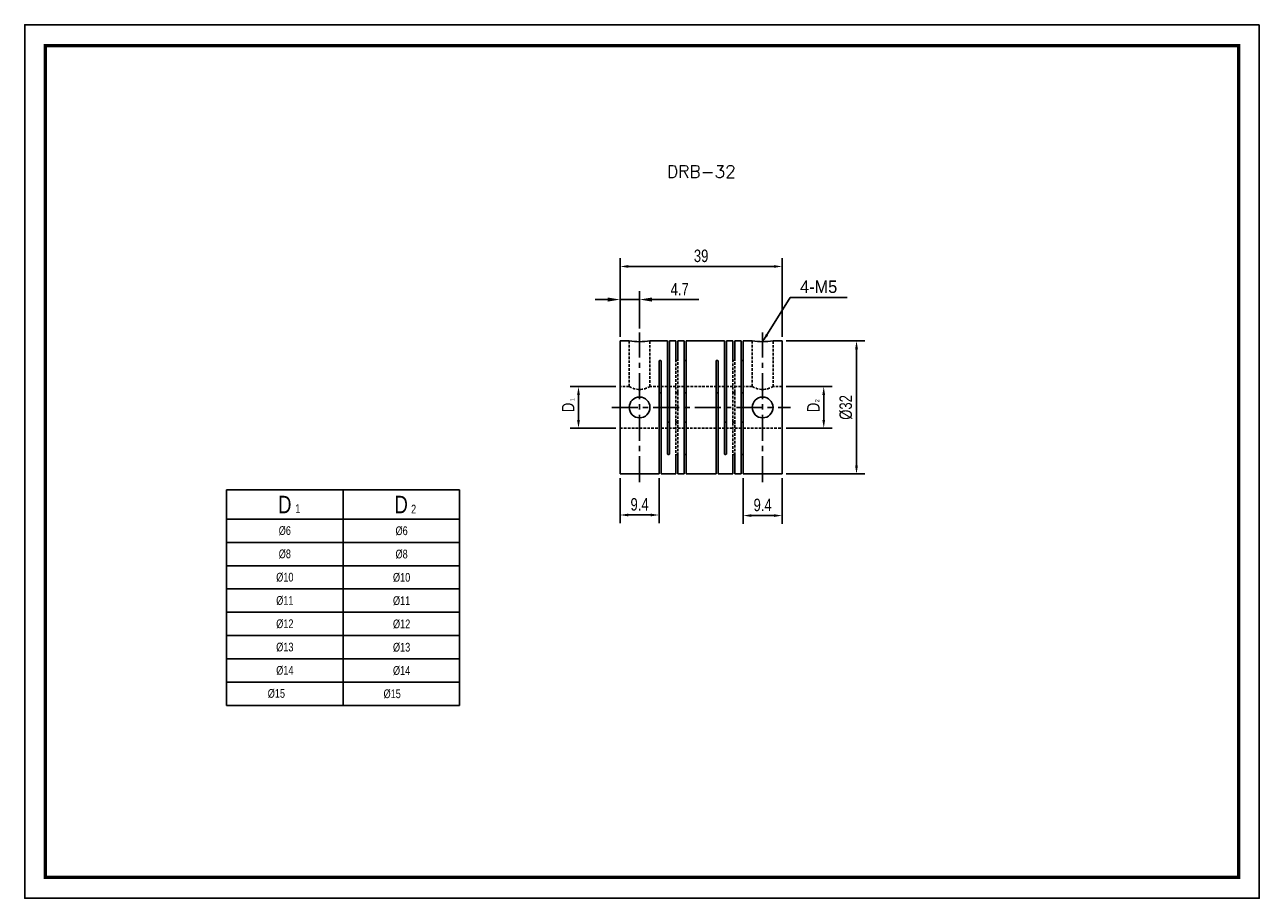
# Model space of a CAD drawing. Header units: millimetres. Extents: x 0 to 297, y 0 to 210.
import ezdxf

# ---------------------------------------------------------------- set-up
doc = ezdxf.new("R2010")
doc.units = ezdxf.units.MM
doc.header["$LTSCALE"] = 5
for name, pattern in [('CENTER', [2, 1.25, -0.25, 0.25, -0.25]), ('DASHED', [0.75, 0.5, -0.25]), ('HIDDEN2', [0.1875, 0.125, -0.0625])]:
    doc.linetypes.add(name, pattern=pattern)
doc.layers.get('0').update_dxf_attribs({"linetype": 'CONTINUOUS'})
doc.layers.get('Defpoints').update_dxf_attribs({"linetype": 'CONTINUOUS'})
for name, color, linetype in [('BM', 2, 'CONTINUOUS'), ('CT', 1, 'CENTER'), ('D', 7, 'CONTINUOUS'), ('DIM', 7, 'CONTINUOUS'), ('HD', 4, 'DASHED')]:
    doc.layers.add(name, color=color, linetype=linetype)
doc.styles.add('H', font='txt.shx')
doc.styles.get("Standard").update_dxf_attribs({"font": 'Gulim.ttf', "width": 0.8, "height": 3})
doc.dimstyles.new('LIM', dxfattribs={"dimtxt": 2, "dimasz": 2, "dimexe": 2, "dimexo": 1, "dimgap": 1, "dimtad": 1, "dimdec": 3, "dimzin": 9, "dimdsep": 46, "dimtxsty": 'Standard', "dimcen": 3, "dimclrd": 1, "dimclre": 1, "dimadec": 0, "dimazin": 0, "dimtfac": 1, "dimtdec": 3, "dimtmove": 0, "dimatfit": 3, "dimfxl": 0, "dimtolj": 1, "dimtzin": 0, "dimarcsym": 0})

# ---------------------------------------------------------------- blocks, each defined once
blk = doc.blocks.new('*D61')
at = {"layer": 'Defpoints', "color": 0}
for p in [(182.22, 151.88), (143.22, 134), (182.22, 134)]:
    blk.add_point(p, dxfattribs=at)
at = {"layer": 'DIM', "color": 1, "lineweight": -2}
for p, q in [((143.22, 135), (143.22, 153.88)), ((145.22, 151.88), (180.22, 151.88)), ((182.22, 135), (182.22, 153.88))]:
    blk.add_line(p, q, dxfattribs=at)
at = {"layer": 'DIM', "color": 1}
for points in [[(145.22, 152.22), (145.22, 151.55), (143.22, 151.88)], [(180.22, 152.22), (180.22, 151.55), (182.22, 151.88)]]:
    blk.add_solid(points, dxfattribs=at)
at = {"layer": 'DIM', "color": 0, "insert": (162.72, 154.42), "char_height": 3, "attachment_point": 5}
blk.add_mtext('\\A1;39', dxfattribs=at)
blk = doc.blocks.new('*D62')
at = {"layer": 'Defpoints', "color": 0}
for p in [(143.22, 102), (152.62, 102), (152.62, 92.14)]:
    blk.add_point(p, dxfattribs=at)
at = {"layer": 'DIM', "color": 1, "lineweight": -2}
for p, q in [((143.22, 101), (143.22, 90.14)), ((152.62, 101), (152.62, 90.14)), ((145.22, 92.14), (150.62, 92.14))]:
    blk.add_line(p, q, dxfattribs=at)
at = {"layer": 'DIM', "color": 1}
for points in [[(145.22, 92.47), (145.22, 91.81), (143.22, 92.14)], [(150.62, 92.47), (150.62, 91.81), (152.62, 92.14)]]:
    blk.add_solid(points, dxfattribs=at)
at = {"layer": 'DIM', "color": 0, "insert": (147.92, 94.68), "char_height": 3, "attachment_point": 5}
blk.add_mtext('\\A1;9.4', dxfattribs=at)
blk = doc.blocks.new('*D63')
at = {"layer": 'Defpoints', "color": 0}
for p in [(133.22, 123), (143.22, 123), (143.22, 113)]:
    blk.add_point(p, dxfattribs=at)
at = {"layer": 'DIM', "color": 1, "lineweight": -2}
for p, q in [((142.22, 123), (131.22, 123)), ((133.22, 115), (133.22, 121)), ((142.22, 113), (131.22, 113))]:
    blk.add_line(p, q, dxfattribs=at)
at = {"layer": 'DIM', "color": 1}
for points in [[(132.89, 121), (133.56, 121), (133.22, 123)], [(132.89, 115), (133.56, 115), (133.22, 113)]]:
    blk.add_solid(points, dxfattribs=at)
at = {"layer": 'DIM', "color": 0, "insert": (130.72, 118), "char_height": 3, "attachment_point": 5, "rotation": 90}
blk.add_mtext('\\A1;D', dxfattribs=at)
blk = doc.blocks.new('*D64')
at = {"layer": 'Defpoints', "color": 0}
for p in [(172.82, 102), (182.22, 102), (182.22, 92)]:
    blk.add_point(p, dxfattribs=at)
at = {"layer": 'DIM', "color": 1, "lineweight": -2}
for p, q in [((172.82, 101), (172.82, 90)), ((182.22, 101), (182.22, 90)), ((174.82, 92), (180.22, 92))]:
    blk.add_line(p, q, dxfattribs=at)
at = {"layer": 'DIM', "color": 1}
for points in [[(174.82, 92.33), (174.82, 91.67), (172.82, 92)], [(180.22, 92.33), (180.22, 91.67), (182.22, 92)]]:
    blk.add_solid(points, dxfattribs=at)
at = {"layer": 'DIM', "color": 0, "insert": (177.52, 94.54), "char_height": 3, "attachment_point": 5}
blk.add_mtext('\\A1;9.4', dxfattribs=at)
blk = doc.blocks.new('*D65')
at = {"layer": 'Defpoints', "color": 0}
for p in [(182.22, 134), (200.1, 134), (182.22, 102)]:
    blk.add_point(p, dxfattribs=at)
at = {"layer": 'DIM', "color": 1, "lineweight": -2}
for p, q in [((183.22, 134), (202.1, 134)), ((200.1, 104), (200.1, 132)), ((183.22, 102), (202.1, 102))]:
    blk.add_line(p, q, dxfattribs=at)
at = {"layer": 'DIM', "color": 1}
for points in [[(199.77, 132), (200.44, 132), (200.1, 134)], [(199.77, 104), (200.44, 104), (200.1, 102)]]:
    blk.add_solid(points, dxfattribs=at)
at = {"layer": 'DIM', "color": 0, "insert": (197.56, 118), "char_height": 3, "attachment_point": 5, "rotation": 90}
blk.add_mtext('\\A1;%%c32', dxfattribs=at)
blk = doc.blocks.new('*D66')
at = {"layer": 'Defpoints', "color": 0}
for p in [(182.22, 123), (192.22, 123), (182.22, 113)]:
    blk.add_point(p, dxfattribs=at)
at = {"layer": 'DIM', "color": 1, "lineweight": -2}
for p, q in [((183.22, 123), (194.22, 123)), ((192.22, 115), (192.22, 121)), ((183.22, 113), (194.22, 113))]:
    blk.add_line(p, q, dxfattribs=at)
at = {"layer": 'DIM', "color": 1}
for points in [[(191.89, 121), (192.55, 121), (192.22, 123)], [(191.89, 115), (192.55, 115), (192.22, 113)]]:
    blk.add_solid(points, dxfattribs=at)
at = {"layer": 'DIM', "color": 0, "insert": (189.72, 118), "char_height": 3, "attachment_point": 5, "rotation": 90}
blk.add_mtext('\\A1;D', dxfattribs=at)

msp = doc.modelspace()

# ---------------------------------------------------------------- linework, layer by layer
for p, q in [((48.5794, 98.1578), (48.5794, 46.3578)), ((48.5794, 98.1578), (104.5794, 98.1578)), ((104.5794, 98.1578), (104.5794, 46.3578)), ((48.5794, 51.9578), (104.5794, 51.9578)), ((48.5794, 46.3578), (104.5794, 46.3578))]:
    msp.add_line(p, q)
at = {"color": 4}
for p, q in [((76.5794, 98.1578), (76.5794, 46.3578)), ((48.5794, 91.1578), (104.5794, 91.1578))]:
    msp.add_line(p, q, dxfattribs=at)
at = {"color": 1}
for p, q in [((48.5794, 85.5578), (104.5794, 85.5578)), ((48.5794, 79.9578), (104.5794, 79.9578)), ((48.5794, 74.3578), (104.5794, 74.3578)), ((48.5794, 68.7578), (104.5794, 68.7578)), ((48.5794, 63.1578), (104.5794, 63.1578)), ((48.5794, 57.5578), (104.5794, 57.5578)), ((48.5794, 51.9578), (104.5794, 51.9578))]:
    msp.add_line(p, q, dxfattribs=at)
msp.add_lwpolyline([(297, 210), (0, 210), (0, 0), (297, 0)], close=True)
msp.add_lwpolyline([(292, 205, 0.8, 0.8, 0), (5, 205, 0.8, 0.8, 0), (5, 5, 0.8, 0.8, 0), (292, 5, 0.8, 0.8, 0)], format="xyseb", close=True)
at = {"layer": 'BM', "linetype": 'Continuous'}
for p, q in [((143.2224, 101.9988), (143.2224, 133.9988)), ((145.43, 133.9988), (143.2224, 133.9988)), ((154.6224, 133.9988), (150.4224, 133.9988)), ((154.6224, 106.8633), (154.6224, 133.9988)), ((155.1224, 133.9988), (155.1224, 106.8633)), ((156.6224, 133.9988), (155.1224, 133.9988)), ((156.6224, 133.9988), (156.6224, 129.4879)), ((157.1224, 133.9988), (157.1224, 129.4879)), ((158.6224, 133.9988), (157.1224, 133.9988)), ((158.6224, 133.9988), (158.6224, 101.9988)), ((159.1224, 133.9988), (159.1224, 101.9988)), ((168.3224, 133.9988), (159.1224, 133.9988)), ((168.3224, 133.9988), (168.3224, 106.8633)), ((168.8224, 133.9988), (168.8224, 106.8633)), ((170.3224, 133.9988), (168.8224, 133.9988)), ((170.3224, 133.9988), (170.3224, 129.4879)), ((170.8224, 133.9988), (170.8224, 129.4879)), ((172.3224, 133.9988), (170.8224, 133.9988)), ((172.3224, 133.9988), (172.3224, 101.9988)), ((172.8224, 133.9988), (172.8224, 101.9988)), ((175.03, 133.9988), (172.8224, 133.9988)), ((182.2224, 133.9988), (180.0224, 133.9988)), ((182.2224, 101.9988), (182.2224, 133.9988)), ((152.6224, 101.9988), (152.6224, 129.1344)), ((153.1224, 101.9988), (153.1224, 129.1344)), ((166.3224, 129.1344), (166.3224, 101.9988)), ((166.8224, 129.1344), (166.8224, 101.9988)), ((156.6224, 106.5097), (156.6224, 101.9988)), ((157.1224, 106.5097), (157.1224, 101.9988)), ((170.3224, 106.5097), (170.3224, 101.9988)), ((170.8224, 106.5097), (170.8224, 101.9988)), ((143.2224, 101.9988), (152.6224, 101.9988)), ((153.1224, 101.9988), (156.6224, 101.9988)), ((157.1224, 101.9988), (158.6224, 101.9988)), ((159.1224, 101.9988), (166.3224, 101.9988)), ((166.8224, 101.9988), (170.3224, 101.9988)), ((170.8224, 101.9988), (172.3224, 101.9988)), ((172.8224, 101.9988), (182.2224, 101.9988))]:
    msp.add_line(p, q, dxfattribs=at)
for centre in [(147.9224, 117.9988), (177.5224, 117.9988)]:
    msp.add_circle(centre, 2.5, dxfattribs=at)
for centre in [(147.9224, 149.8095), (177.5224, 149.8095)]:
    msp.add_arc(centre, 16.0071, 261.014724, 278.985276, dxfattribs=at)
for points, knots in [([(152.6224, 129.1344), (152.6224, 129.1545), (152.6273, 129.1748), (152.6365, 129.1936), (152.6458, 129.2125), (152.6597, 129.2304), (152.6772, 129.246), (152.6947, 129.2615), (152.7162, 129.2751), (152.7399, 129.2856), (152.7636, 129.2961), (152.7902, 129.3039), (152.8175, 129.3082), (152.8355, 129.3111), (152.854, 129.3125), (152.8724, 129.3125), (152.9004, 129.3125), (152.9288, 129.3091), (152.9552, 129.3025), (152.9816, 129.296), (153.0068, 129.2861), (153.0286, 129.2737), (153.0505, 129.2613), (153.0696, 129.246), (153.0844, 129.2291), (153.0993, 129.2122), (153.1102, 129.1932), (153.1163, 129.1737), (153.1204, 129.1609), (153.1224, 129.1476), (153.1224, 129.1344)], [0, 0, 0, 0, 0.10746653, 0.10746653, 0.10746653, 0.21493363, 0.21493363, 0.21493363, 0.32239361, 0.32239361, 0.32239361, 0.42985667, 0.42985667, 0.42985667, 0.49999995, 0.49999995, 0.49999995, 0.60746735, 0.60746735, 0.60746735, 0.71493481, 0.71493481, 0.71493481, 0.82240115, 0.82240115, 0.82240115, 0.9298628, 0.9298628, 0.9298628, 1, 1, 1, 1]), ([(157.1224, 129.4879), (157.1224, 129.4684), (157.1176, 129.4486), (157.1084, 129.4302), (157.0991, 129.4117), (157.0851, 129.394), (157.0677, 129.3787), (157.0502, 129.3633), (157.0287, 129.3498), (157.005, 129.3394), (156.9813, 129.3289), (156.9546, 129.3212), (156.9273, 129.3168), (156.9094, 129.314), (156.8909, 129.3125), (156.8724, 129.3125), (156.8445, 129.3125), (156.8161, 129.3159), (156.7897, 129.3225), (156.7633, 129.329), (156.7381, 129.3389), (156.7163, 129.3512), (156.6944, 129.3635), (156.6753, 129.3786), (156.6605, 129.3953), (156.6456, 129.4119), (156.6347, 129.4306), (156.6285, 129.4496), (156.6245, 129.4622), (156.6224, 129.4751), (156.6224, 129.4879)], [0, 0, 0, 0, 0.10746653, 0.10746653, 0.10746653, 0.21493363, 0.21493363, 0.21493363, 0.32239361, 0.32239361, 0.32239361, 0.42985667, 0.42985667, 0.42985667, 0.49999995, 0.49999995, 0.49999995, 0.60746735, 0.60746735, 0.60746735, 0.71493481, 0.71493481, 0.71493481, 0.82240115, 0.82240115, 0.82240115, 0.9298628, 0.9298628, 0.9298628, 1, 1, 1, 1]), ([(158.6224, 129.4879), (158.6224, 129.4684), (158.6273, 129.4486), (158.6365, 129.4302), (158.6458, 129.4117), (158.6597, 129.394), (158.6772, 129.3787), (158.6947, 129.3633), (158.7162, 129.3498), (158.7399, 129.3394), (158.7636, 129.3289), (158.7902, 129.3212), (158.8175, 129.3168), (158.8355, 129.314), (158.854, 129.3125), (158.8724, 129.3125), (158.9004, 129.3125), (158.9288, 129.3159), (158.9552, 129.3225), (158.9816, 129.329), (159.0068, 129.3389), (159.0286, 129.3512), (159.0505, 129.3635), (159.0696, 129.3786), (159.0844, 129.3953), (159.0993, 129.4119), (159.1102, 129.4306), (159.1163, 129.4496), (159.1204, 129.4622), (159.1224, 129.4751), (159.1224, 129.4879)], [0, 0, 0, 0, 0.10746653, 0.10746653, 0.10746653, 0.21493363, 0.21493363, 0.21493363, 0.32239361, 0.32239361, 0.32239361, 0.42985667, 0.42985667, 0.42985667, 0.49999995, 0.49999995, 0.49999995, 0.60746735, 0.60746735, 0.60746735, 0.71493481, 0.71493481, 0.71493481, 0.82240115, 0.82240115, 0.82240115, 0.9298628, 0.9298628, 0.9298628, 1, 1, 1, 1]), ([(166.3224, 129.1344), (166.3224, 129.1545), (166.3273, 129.1748), (166.3365, 129.1936), (166.3458, 129.2125), (166.3597, 129.2304), (166.3772, 129.246), (166.3947, 129.2615), (166.4162, 129.2751), (166.4399, 129.2856), (166.4636, 129.2961), (166.4902, 129.3039), (166.5175, 129.3082), (166.5355, 129.3111), (166.554, 129.3125), (166.5724, 129.3125), (166.6004, 129.3125), (166.6288, 129.3091), (166.6552, 129.3025), (166.6816, 129.296), (166.7068, 129.2861), (166.7286, 129.2737), (166.7505, 129.2613), (166.7696, 129.246), (166.7844, 129.2291), (166.7993, 129.2122), (166.8102, 129.1932), (166.8163, 129.1737), (166.8204, 129.1609), (166.8224, 129.1476), (166.8224, 129.1344)], [0, 0, 0, 0, 0.10746653, 0.10746653, 0.10746653, 0.21493363, 0.21493363, 0.21493363, 0.32239361, 0.32239361, 0.32239361, 0.42985667, 0.42985667, 0.42985667, 0.49999995, 0.49999995, 0.49999995, 0.60746735, 0.60746735, 0.60746735, 0.71493481, 0.71493481, 0.71493481, 0.82240115, 0.82240115, 0.82240115, 0.9298628, 0.9298628, 0.9298628, 1, 1, 1, 1]), ([(170.8224, 129.4879), (170.8224, 129.4684), (170.8176, 129.4486), (170.8084, 129.4302), (170.7991, 129.4117), (170.7851, 129.394), (170.7677, 129.3787), (170.7502, 129.3633), (170.7287, 129.3498), (170.705, 129.3394), (170.6813, 129.3289), (170.6546, 129.3212), (170.6273, 129.3168), (170.6094, 129.314), (170.5909, 129.3125), (170.5724, 129.3125), (170.5445, 129.3125), (170.5161, 129.3159), (170.4897, 129.3225), (170.4633, 129.329), (170.4381, 129.3389), (170.4163, 129.3512), (170.3944, 129.3635), (170.3753, 129.3786), (170.3605, 129.3953), (170.3456, 129.4119), (170.3347, 129.4306), (170.3285, 129.4496), (170.3245, 129.4622), (170.3224, 129.4751), (170.3224, 129.4879)], [0, 0, 0, 0, 0.10746653, 0.10746653, 0.10746653, 0.21493363, 0.21493363, 0.21493363, 0.32239361, 0.32239361, 0.32239361, 0.42985667, 0.42985667, 0.42985667, 0.49999995, 0.49999995, 0.49999995, 0.60746735, 0.60746735, 0.60746735, 0.71493481, 0.71493481, 0.71493481, 0.82240115, 0.82240115, 0.82240115, 0.9298628, 0.9298628, 0.9298628, 1, 1, 1, 1]), ([(172.3224, 129.4879), (172.3224, 129.4684), (172.3273, 129.4486), (172.3365, 129.4302), (172.3458, 129.4117), (172.3597, 129.394), (172.3772, 129.3787), (172.3947, 129.3633), (172.4162, 129.3498), (172.4399, 129.3394), (172.4636, 129.3289), (172.4902, 129.3212), (172.5175, 129.3168), (172.5355, 129.314), (172.554, 129.3125), (172.5724, 129.3125), (172.6004, 129.3125), (172.6288, 129.3159), (172.6552, 129.3225), (172.6816, 129.329), (172.7068, 129.3389), (172.7286, 129.3512), (172.7505, 129.3635), (172.7696, 129.3786), (172.7844, 129.3953), (172.7993, 129.4119), (172.8102, 129.4306), (172.8163, 129.4496), (172.8204, 129.4622), (172.8224, 129.4751), (172.8224, 129.4879)], [0, 0, 0, 0, 0.10746653, 0.10746653, 0.10746653, 0.21493363, 0.21493363, 0.21493363, 0.32239361, 0.32239361, 0.32239361, 0.42985667, 0.42985667, 0.42985667, 0.49999995, 0.49999995, 0.49999995, 0.60746735, 0.60746735, 0.60746735, 0.71493481, 0.71493481, 0.71493481, 0.82240115, 0.82240115, 0.82240115, 0.9298628, 0.9298628, 0.9298628, 1, 1, 1, 1]), ([(153.1224, 121.3531), (153.1224, 121.3674), (153.1202, 121.3817), (153.1158, 121.3955), (153.1094, 121.4155), (153.0981, 121.4348), (153.0831, 121.4519), (153.068, 121.4689), (153.0486, 121.4842), (153.0266, 121.4965), (153.0046, 121.5088), (152.9793, 121.5186), (152.9529, 121.5249), (152.9271, 121.5311), (152.8996, 121.5343), (152.8724, 121.5343), (152.8445, 121.5343), (152.8161, 121.5309), (152.7897, 121.5244), (152.7633, 121.5178), (152.7381, 121.5079), (152.7163, 121.4954), (152.6944, 121.4829), (152.6753, 121.4675), (152.6605, 121.4503), (152.6456, 121.4332), (152.6347, 121.4138), (152.6286, 121.3938), (152.6245, 121.3805), (152.6224, 121.3668), (152.6224, 121.3531)], [0, 0, 0, 0, 0.07385019, 0.07385019, 0.07385019, 0.18134979, 0.18134979, 0.18134979, 0.28868315, 0.28868315, 0.28868315, 0.39601847, 0.39601847, 0.39601847, 0.50020386, 0.50020386, 0.50020386, 0.60760082, 0.60760082, 0.60760082, 0.71499834, 0.71499834, 0.71499834, 0.82238443, 0.82238443, 0.82238443, 0.92972247, 0.92972247, 0.92972247, 1, 1, 1, 1]), ([(158.6224, 121.7067), (158.6224, 121.7063), (158.6224, 121.7058), (158.6225, 121.7054), (158.6227, 121.6866), (158.6277, 121.6673), (158.6372, 121.6493), (158.6467, 121.6313), (158.6609, 121.614), (158.6785, 121.5989), (158.6962, 121.5839), (158.7178, 121.5706), (158.7416, 121.5604), (158.7655, 121.5501), (158.7922, 121.5425), (158.8195, 121.5384), (158.8368, 121.5357), (158.8547, 121.5343), (158.8724, 121.5343), (158.9004, 121.5343), (158.9288, 121.5378), (158.9552, 121.5443), (158.9816, 121.5508), (159.0068, 121.5606), (159.0286, 121.5729), (159.0505, 121.5851), (159.0696, 121.6), (159.0844, 121.6164), (159.0992, 121.6328), (159.1102, 121.651), (159.1163, 121.6695), (159.1204, 121.6818), (159.1224, 121.6943), (159.1224, 121.7067)], [0, 0, 0, 0, 0.00244019, 0.00244019, 0.00244019, 0.11011942, 0.11011942, 0.11011942, 0.21754041, 0.21754041, 0.21754041, 0.32485859, 0.32485859, 0.32485859, 0.4322099, 0.4322099, 0.4322099, 0.49976109, 0.49976109, 0.49976109, 0.60715566, 0.60715566, 0.60715566, 0.71455079, 0.71455079, 0.71455079, 0.82193449, 0.82193449, 0.82193449, 0.92927014, 0.92927014, 0.92927014, 1, 1, 1, 1]), ([(166.8224, 121.3531), (166.8224, 121.3536), (166.8224, 121.3541), (166.8224, 121.3546), (166.8222, 121.3754), (166.8172, 121.3963), (166.8077, 121.4155), (166.7982, 121.4348), (166.784, 121.4529), (166.7664, 121.4685), (166.7487, 121.4842), (166.7271, 121.4977), (166.7033, 121.5081), (166.6794, 121.5185), (166.6527, 121.5261), (166.6254, 121.5303), (166.608, 121.533), (166.5902, 121.5343), (166.5724, 121.5343), (166.5445, 121.5343), (166.5161, 121.5309), (166.4897, 121.5244), (166.4633, 121.5178), (166.4381, 121.5079), (166.4163, 121.4954), (166.3944, 121.4829), (166.3753, 121.4675), (166.3605, 121.4503), (166.3456, 121.4332), (166.3347, 121.4138), (166.3286, 121.3938), (166.3245, 121.3805), (166.3224, 121.3668), (166.3224, 121.3531)], [0, 0, 0, 0, 0.00244019, 0.00244019, 0.00244019, 0.11011942, 0.11011942, 0.11011942, 0.21754041, 0.21754041, 0.21754041, 0.32485859, 0.32485859, 0.32485859, 0.4322099, 0.4322099, 0.4322099, 0.49976109, 0.49976109, 0.49976109, 0.60715566, 0.60715566, 0.60715566, 0.71455079, 0.71455079, 0.71455079, 0.82193449, 0.82193449, 0.82193449, 0.92927014, 0.92927014, 0.92927014, 1, 1, 1, 1]), ([(172.8224, 121.7067), (172.8224, 121.6879), (172.8176, 121.6687), (172.8084, 121.6507), (172.7991, 121.6326), (172.7852, 121.6153), (172.7677, 121.6001), (172.7503, 121.585), (172.7288, 121.5716), (172.7051, 121.5612), (172.6814, 121.5508), (172.6548, 121.543), (172.6275, 121.5387), (172.6095, 121.5358), (172.5909, 121.5343), (172.5724, 121.5343), (172.5533, 121.5343), (172.5341, 121.5359), (172.5155, 121.539), (172.4882, 121.5435), (172.4617, 121.5514), (172.4381, 121.5619), (172.4145, 121.5725), (172.3932, 121.586), (172.3759, 121.6012), (172.3586, 121.6165), (172.3449, 121.6339), (172.3359, 121.652), (172.327, 121.6696), (172.3224, 121.6884), (172.3224, 121.7067)], [0, 0, 0, 0, 0.1074288, 0.1074288, 0.1074288, 0.21486348, 0.21486348, 0.21486348, 0.32222538, 0.32222538, 0.32222538, 0.42961866, 0.42961866, 0.42961866, 0.49998505, 0.49998505, 0.49998505, 0.57280484, 0.57280484, 0.57280484, 0.68024525, 0.68024525, 0.68024525, 0.78768007, 0.78768007, 0.78768007, 0.89507618, 0.89507618, 0.89507618, 1, 1, 1, 1]), ([(155.1224, 114.6445), (155.1224, 114.644), (155.1224, 114.6435), (155.1224, 114.643), (155.1222, 114.6222), (155.1172, 114.6014), (155.1077, 114.5821), (155.0982, 114.5629), (155.084, 114.5447), (155.0664, 114.5291), (155.0487, 114.5135), (155.0271, 114.4999), (155.0033, 114.4895), (154.9794, 114.4791), (154.9527, 114.4715), (154.9254, 114.4673), (154.908, 114.4646), (154.8902, 114.4633), (154.8724, 114.4633), (154.8445, 114.4633), (154.8161, 114.4667), (154.7897, 114.4733), (154.7633, 114.4798), (154.7381, 114.4897), (154.7163, 114.5022), (154.6944, 114.5147), (154.6753, 114.5301), (154.6605, 114.5473), (154.6456, 114.5645), (154.6347, 114.5838), (154.6286, 114.6039), (154.6245, 114.6171), (154.6224, 114.6308), (154.6224, 114.6445)], [0, 0, 0, 0, 0.00244019, 0.00244019, 0.00244019, 0.11011942, 0.11011942, 0.11011942, 0.21754041, 0.21754041, 0.21754041, 0.32485859, 0.32485859, 0.32485859, 0.4322099, 0.4322099, 0.4322099, 0.49976109, 0.49976109, 0.49976109, 0.60715566, 0.60715566, 0.60715566, 0.71455079, 0.71455079, 0.71455079, 0.82193449, 0.82193449, 0.82193449, 0.92927014, 0.92927014, 0.92927014, 1, 1, 1, 1]), ([(159.1224, 114.2909), (159.1224, 114.2914), (159.1224, 114.2918), (159.1224, 114.2922), (159.1222, 114.311), (159.1172, 114.3303), (159.1077, 114.3483), (159.0982, 114.3663), (159.084, 114.3836), (159.0664, 114.3987), (159.0487, 114.4137), (159.0271, 114.427), (159.0033, 114.4372), (158.9794, 114.4475), (158.9527, 114.4551), (158.9254, 114.4593), (158.908, 114.4619), (158.8902, 114.4633), (158.8724, 114.4633), (158.8445, 114.4633), (158.8161, 114.4599), (158.7897, 114.4533), (158.7633, 114.4468), (158.7381, 114.437), (158.7163, 114.4248), (158.6944, 114.4125), (158.6753, 114.3976), (158.6605, 114.3812), (158.6456, 114.3648), (158.6347, 114.3466), (158.6286, 114.3281), (158.6245, 114.3158), (158.6224, 114.3033), (158.6224, 114.2909)], [0, 0, 0, 0, 0.00244019, 0.00244019, 0.00244019, 0.11011942, 0.11011942, 0.11011942, 0.21754041, 0.21754041, 0.21754041, 0.32485859, 0.32485859, 0.32485859, 0.4322099, 0.4322099, 0.4322099, 0.49976109, 0.49976109, 0.49976109, 0.60715566, 0.60715566, 0.60715566, 0.71455079, 0.71455079, 0.71455079, 0.82193449, 0.82193449, 0.82193449, 0.92927014, 0.92927014, 0.92927014, 1, 1, 1, 1]), ([(168.3224, 114.6445), (168.3224, 114.644), (168.3224, 114.6435), (168.3225, 114.643), (168.3227, 114.6222), (168.3277, 114.6014), (168.3372, 114.5821), (168.3467, 114.5629), (168.3609, 114.5447), (168.3785, 114.5291), (168.3962, 114.5135), (168.4178, 114.4999), (168.4416, 114.4895), (168.4655, 114.4791), (168.4922, 114.4715), (168.5195, 114.4673), (168.5368, 114.4646), (168.5547, 114.4633), (168.5724, 114.4633), (168.6004, 114.4633), (168.6288, 114.4667), (168.6552, 114.4733), (168.6816, 114.4798), (168.7068, 114.4897), (168.7286, 114.5022), (168.7505, 114.5147), (168.7696, 114.5301), (168.7844, 114.5473), (168.7992, 114.5645), (168.8102, 114.5838), (168.8163, 114.6039), (168.8204, 114.6171), (168.8224, 114.6308), (168.8224, 114.6445)], [0, 0, 0, 0, 0.00244019, 0.00244019, 0.00244019, 0.11011942, 0.11011942, 0.11011942, 0.21754041, 0.21754041, 0.21754041, 0.32485859, 0.32485859, 0.32485859, 0.4322099, 0.4322099, 0.4322099, 0.49976109, 0.49976109, 0.49976109, 0.60715566, 0.60715566, 0.60715566, 0.71455079, 0.71455079, 0.71455079, 0.82193449, 0.82193449, 0.82193449, 0.92927014, 0.92927014, 0.92927014, 1, 1, 1, 1]), ([(172.3224, 114.2909), (172.3224, 114.2973), (172.323, 114.3037), (172.3241, 114.3101), (172.3272, 114.3289), (172.3353, 114.3477), (172.3475, 114.3651), (172.3597, 114.3823), (172.3764, 114.3986), (172.3963, 114.4123), (172.4161, 114.426), (172.4396, 114.4376), (172.4649, 114.4461), (172.4901, 114.4546), (172.5178, 114.4601), (172.5456, 114.4623), (172.5545, 114.4629), (172.5635, 114.4633), (172.5724, 114.4633), (172.6004, 114.4633), (172.6288, 114.4599), (172.6552, 114.4533), (172.6816, 114.4468), (172.7068, 114.437), (172.7286, 114.4248), (172.7505, 114.4125), (172.7696, 114.3976), (172.7844, 114.3812), (172.7992, 114.3648), (172.8102, 114.3466), (172.8163, 114.3281), (172.8204, 114.3158), (172.8224, 114.3033), (172.8224, 114.2909)], [0, 0, 0, 0, 0.03623462, 0.03623462, 0.03623462, 0.14387044, 0.14387044, 0.14387044, 0.25128227, 0.25128227, 0.25128227, 0.35864673, 0.35864673, 0.35864673, 0.46605803, 0.46605803, 0.46605803, 0.50000902, 0.50000902, 0.50000902, 0.60744784, 0.60744784, 0.60744784, 0.71488724, 0.71488724, 0.71488724, 0.82231518, 0.82231518, 0.82231518, 0.92969507, 0.92969507, 0.92969507, 1, 1, 1, 1]), ([(155.1224, 106.8633), (155.1224, 106.8432), (155.1176, 106.8229), (155.1084, 106.804), (155.0991, 106.7851), (155.0851, 106.7672), (155.0677, 106.7516), (155.0502, 106.7361), (155.0287, 106.7225), (155.005, 106.712), (154.9813, 106.7015), (154.9546, 106.6938), (154.9273, 106.6894), (154.9094, 106.6866), (154.8909, 106.6851), (154.8724, 106.6851), (154.8445, 106.6851), (154.8161, 106.6885), (154.7897, 106.6951), (154.7633, 106.7016), (154.7381, 106.7115), (154.7163, 106.7239), (154.6944, 106.7363), (154.6753, 106.7516), (154.6605, 106.7685), (154.6456, 106.7854), (154.6347, 106.8044), (154.6285, 106.8239), (154.6245, 106.8368), (154.6224, 106.85), (154.6224, 106.8633)], [0, 0, 0, 0, 0.10746653, 0.10746653, 0.10746653, 0.21493363, 0.21493363, 0.21493363, 0.32239361, 0.32239361, 0.32239361, 0.42985667, 0.42985667, 0.42985667, 0.49999995, 0.49999995, 0.49999995, 0.60746735, 0.60746735, 0.60746735, 0.71493481, 0.71493481, 0.71493481, 0.82240115, 0.82240115, 0.82240115, 0.9298628, 0.9298628, 0.9298628, 1, 1, 1, 1]), ([(156.6224, 106.5097), (156.6224, 106.5292), (156.6273, 106.549), (156.6365, 106.5675), (156.6458, 106.5859), (156.6597, 106.6036), (156.6772, 106.6189), (156.6947, 106.6343), (156.7162, 106.6478), (156.7399, 106.6582), (156.7636, 106.6687), (156.7902, 106.6764), (156.8175, 106.6808), (156.8355, 106.6836), (156.854, 106.6851), (156.8724, 106.6851), (156.9004, 106.6851), (156.9288, 106.6817), (156.9552, 106.6751), (156.9816, 106.6686), (157.0068, 106.6587), (157.0286, 106.6464), (157.0505, 106.6341), (157.0696, 106.619), (157.0844, 106.6023), (157.0993, 106.5857), (157.1102, 106.567), (157.1163, 106.548), (157.1204, 106.5354), (157.1224, 106.5225), (157.1224, 106.5097)], [0, 0, 0, 0, 0.10746653, 0.10746653, 0.10746653, 0.21493363, 0.21493363, 0.21493363, 0.32239361, 0.32239361, 0.32239361, 0.42985667, 0.42985667, 0.42985667, 0.49999995, 0.49999995, 0.49999995, 0.60746735, 0.60746735, 0.60746735, 0.71493481, 0.71493481, 0.71493481, 0.82240115, 0.82240115, 0.82240115, 0.9298628, 0.9298628, 0.9298628, 1, 1, 1, 1]), ([(159.1224, 106.5097), (159.1224, 106.5292), (159.1176, 106.549), (159.1084, 106.5675), (159.0991, 106.5859), (159.0851, 106.6036), (159.0677, 106.6189), (159.0502, 106.6343), (159.0287, 106.6478), (159.005, 106.6582), (158.9813, 106.6687), (158.9546, 106.6764), (158.9273, 106.6808), (158.9094, 106.6836), (158.8909, 106.6851), (158.8724, 106.6851), (158.8445, 106.6851), (158.8161, 106.6817), (158.7897, 106.6751), (158.7633, 106.6686), (158.7381, 106.6587), (158.7163, 106.6464), (158.6944, 106.6341), (158.6753, 106.619), (158.6605, 106.6023), (158.6456, 106.5857), (158.6347, 106.567), (158.6285, 106.548), (158.6245, 106.5354), (158.6224, 106.5225), (158.6224, 106.5097)], [0, 0, 0, 0, 0.10746653, 0.10746653, 0.10746653, 0.21493363, 0.21493363, 0.21493363, 0.32239361, 0.32239361, 0.32239361, 0.42985667, 0.42985667, 0.42985667, 0.49999995, 0.49999995, 0.49999995, 0.60746735, 0.60746735, 0.60746735, 0.71493481, 0.71493481, 0.71493481, 0.82240115, 0.82240115, 0.82240115, 0.9298628, 0.9298628, 0.9298628, 1, 1, 1, 1]), ([(168.8224, 106.8633), (168.8224, 106.8432), (168.8176, 106.8229), (168.8084, 106.804), (168.7991, 106.7851), (168.7851, 106.7672), (168.7677, 106.7516), (168.7502, 106.7361), (168.7287, 106.7225), (168.705, 106.712), (168.6813, 106.7015), (168.6546, 106.6938), (168.6273, 106.6894), (168.6094, 106.6866), (168.5909, 106.6851), (168.5724, 106.6851), (168.5445, 106.6851), (168.5161, 106.6885), (168.4897, 106.6951), (168.4633, 106.7016), (168.4381, 106.7115), (168.4163, 106.7239), (168.3944, 106.7363), (168.3753, 106.7516), (168.3605, 106.7685), (168.3456, 106.7854), (168.3347, 106.8044), (168.3285, 106.8239), (168.3245, 106.8368), (168.3224, 106.85), (168.3224, 106.8633)], [0, 0, 0, 0, 0.10746653, 0.10746653, 0.10746653, 0.21493363, 0.21493363, 0.21493363, 0.32239361, 0.32239361, 0.32239361, 0.42985667, 0.42985667, 0.42985667, 0.49999995, 0.49999995, 0.49999995, 0.60746735, 0.60746735, 0.60746735, 0.71493481, 0.71493481, 0.71493481, 0.82240115, 0.82240115, 0.82240115, 0.9298628, 0.9298628, 0.9298628, 1, 1, 1, 1]), ([(170.3224, 106.5097), (170.3224, 106.5292), (170.3273, 106.549), (170.3365, 106.5675), (170.3458, 106.5859), (170.3597, 106.6036), (170.3772, 106.6189), (170.3947, 106.6343), (170.4162, 106.6478), (170.4399, 106.6582), (170.4636, 106.6687), (170.4902, 106.6764), (170.5175, 106.6808), (170.5355, 106.6836), (170.554, 106.6851), (170.5724, 106.6851), (170.6004, 106.6851), (170.6288, 106.6817), (170.6552, 106.6751), (170.6816, 106.6686), (170.7068, 106.6587), (170.7286, 106.6464), (170.7505, 106.6341), (170.7696, 106.619), (170.7844, 106.6023), (170.7993, 106.5857), (170.8102, 106.567), (170.8163, 106.548), (170.8204, 106.5354), (170.8224, 106.5225), (170.8224, 106.5097)], [0, 0, 0, 0, 0.10746653, 0.10746653, 0.10746653, 0.21493363, 0.21493363, 0.21493363, 0.32239361, 0.32239361, 0.32239361, 0.42985667, 0.42985667, 0.42985667, 0.49999995, 0.49999995, 0.49999995, 0.60746735, 0.60746735, 0.60746735, 0.71493481, 0.71493481, 0.71493481, 0.82240115, 0.82240115, 0.82240115, 0.9298628, 0.9298628, 0.9298628, 1, 1, 1, 1]), ([(172.8224, 106.5097), (172.8224, 106.5292), (172.8176, 106.549), (172.8084, 106.5675), (172.7991, 106.5859), (172.7851, 106.6036), (172.7677, 106.6189), (172.7502, 106.6343), (172.7287, 106.6478), (172.705, 106.6582), (172.6813, 106.6687), (172.6546, 106.6764), (172.6273, 106.6808), (172.6094, 106.6836), (172.5909, 106.6851), (172.5724, 106.6851), (172.5445, 106.6851), (172.5161, 106.6817), (172.4897, 106.6751), (172.4633, 106.6686), (172.4381, 106.6587), (172.4163, 106.6464), (172.3944, 106.6341), (172.3753, 106.619), (172.3605, 106.6023), (172.3456, 106.5857), (172.3347, 106.567), (172.3285, 106.548), (172.3245, 106.5354), (172.3224, 106.5225), (172.3224, 106.5097)], [0, 0, 0, 0, 0.10746653, 0.10746653, 0.10746653, 0.21493363, 0.21493363, 0.21493363, 0.32239361, 0.32239361, 0.32239361, 0.42985667, 0.42985667, 0.42985667, 0.49999995, 0.49999995, 0.49999995, 0.60746735, 0.60746735, 0.60746735, 0.71493481, 0.71493481, 0.71493481, 0.82240115, 0.82240115, 0.82240115, 0.9298628, 0.9298628, 0.9298628, 1, 1, 1, 1])]:
    msp.add_open_spline(points, degree=3, knots=knots, dxfattribs=at)
at = {"layer": 'CT'}
for p, q in [((147.9224, 99.9988), (147.9224, 135.9988)), ((177.5224, 99.9988), (177.5224, 135.9988)), ((141.2224, 117.9988), (184.2224, 117.9988))]:
    msp.add_line(p, q, dxfattribs=at)
at = {"layer": 'DIM', "color": 1}
for p, q in [((143.2224, 134.9988), (143.2224, 145.9322)), ((147.9224, 136.9988), (147.9224, 145.9322)), ((140.2224, 143.9322), (137.2224, 143.9322)), ((143.2224, 143.9322), (147.9224, 143.9322)), ((150.9224, 143.9322), (162.2082, 143.9322))]:
    msp.add_line(p, q, dxfattribs=at)
for points in [[(140.2224, 144.4322), (140.2224, 143.4322), (143.2224, 143.9322)], [(150.9224, 144.4322), (150.9224, 143.4322), (147.9224, 143.9322)]]:
    msp.add_solid(points, dxfattribs=at)
at = {"layer": 'HD', "linetype": 'HIDDEN2'}
for p, q in [((145.4224, 133.9988), (145.4224, 122.9988)), ((150.4224, 122.9946), (150.4224, 133.9988)), ((175.0224, 133.9988), (175.0224, 122.9988)), ((180.0224, 122.9946), (180.0224, 133.9988)), ((156.6224, 129.4879), (156.6224, 121.7067)), ((157.1224, 121.7067), (157.1224, 129.4879)), ((170.3224, 129.4879), (170.3224, 121.7067)), ((170.8224, 121.7067), (170.8224, 129.4879)), ((145.4224, 122.9988), (143.2224, 122.9988)), ((154.6224, 122.9988), (150.4142, 122.9988)), ((156.6224, 122.9988), (155.1224, 122.9988)), ((158.6224, 122.9988), (157.1224, 122.9988)), ((168.3224, 122.9988), (159.1224, 122.9988)), ((170.3224, 122.9988), (168.8224, 122.9988)), ((172.3224, 122.9988), (170.8224, 122.9988)), ((175.0224, 122.9988), (172.8224, 122.9988)), ((182.2224, 122.9988), (180.0142, 122.9988)), ((156.6224, 121.7067), (156.6224, 114.2909)), ((157.1224, 114.2909), (157.1224, 121.7067)), ((170.3224, 121.7067), (170.3224, 114.2909)), ((170.8224, 114.2909), (170.8224, 121.7067)), ((143.2224, 112.9988), (152.6224, 112.9988)), ((153.1224, 112.9988), (156.6224, 112.9988)), ((156.6224, 114.2909), (156.6224, 106.5097)), ((157.1224, 106.5097), (157.1224, 114.2909)), ((157.1224, 112.9988), (158.6224, 112.9988)), ((159.1224, 112.9988), (166.3224, 112.9988)), ((166.8224, 112.9988), (170.3224, 112.9988)), ((170.3224, 114.2909), (170.3224, 106.5097)), ((170.8224, 106.5097), (170.8224, 114.2909)), ((170.8224, 112.9988), (172.3224, 112.9988)), ((172.8224, 112.9988), (182.2224, 112.9988))]:
    msp.add_line(p, q, dxfattribs=at)
for centre in [(147.9224, 127.3392), (177.5224, 127.3392)]:
    msp.add_arc(centre, 5.0089, 240.05872, 299.94117, dxfattribs=at)
for points, knots in [([(157.1224, 121.7067), (157.1224, 121.7063), (157.1224, 121.7058), (157.1224, 121.7054), (157.1222, 121.6866), (157.1172, 121.6673), (157.1077, 121.6493), (157.0982, 121.6313), (157.084, 121.614), (157.0664, 121.5989), (157.0487, 121.5839), (157.0271, 121.5706), (157.0033, 121.5604), (156.9794, 121.5501), (156.9527, 121.5425), (156.9254, 121.5384), (156.908, 121.5357), (156.8902, 121.5343), (156.8724, 121.5343), (156.8445, 121.5343), (156.8161, 121.5378), (156.7897, 121.5443), (156.7633, 121.5508), (156.7381, 121.5606), (156.7163, 121.5729), (156.6944, 121.5851), (156.6753, 121.6), (156.6605, 121.6164), (156.6456, 121.6328), (156.6347, 121.651), (156.6286, 121.6695), (156.6245, 121.6818), (156.6224, 121.6943), (156.6224, 121.7067)], [0, 0, 0, 0, 0.00244019, 0.00244019, 0.00244019, 0.11011942, 0.11011942, 0.11011942, 0.21754041, 0.21754041, 0.21754041, 0.32485859, 0.32485859, 0.32485859, 0.4322099, 0.4322099, 0.4322099, 0.49976109, 0.49976109, 0.49976109, 0.60715566, 0.60715566, 0.60715566, 0.71455079, 0.71455079, 0.71455079, 0.82193449, 0.82193449, 0.82193449, 0.92927014, 0.92927014, 0.92927014, 1, 1, 1, 1]), ([(170.3224, 121.7067), (170.3224, 121.7003), (170.323, 121.6939), (170.3241, 121.6876), (170.3272, 121.6688), (170.3353, 121.6499), (170.3475, 121.6326), (170.3597, 121.6153), (170.3764, 121.599), (170.3963, 121.5853), (170.4161, 121.5716), (170.4396, 121.56), (170.4649, 121.5515), (170.4901, 121.543), (170.5178, 121.5375), (170.5456, 121.5354), (170.5734, 121.5332), (170.6022, 121.5345), (170.6294, 121.539), (170.6566, 121.5435), (170.6832, 121.5514), (170.7068, 121.5619), (170.7304, 121.5725), (170.7517, 121.586), (170.769, 121.6012), (170.7863, 121.6165), (170.8, 121.6339), (170.809, 121.652), (170.8179, 121.6696), (170.8224, 121.6884), (170.8224, 121.7067)], [0, 0, 0, 0, 0.03620948, 0.03620948, 0.03620948, 0.14377061, 0.14377061, 0.14377061, 0.2511079, 0.2511079, 0.2511079, 0.35839786, 0.35839786, 0.35839786, 0.46573462, 0.46573462, 0.46573462, 0.57309866, 0.57309866, 0.57309866, 0.68046518, 0.68046518, 0.68046518, 0.7878261, 0.7878261, 0.7878261, 0.89514835, 0.89514835, 0.89514835, 1, 1, 1, 1]), ([(156.6224, 114.2909), (156.6224, 114.2914), (156.6224, 114.2918), (156.6225, 114.2922), (156.6227, 114.311), (156.6277, 114.3303), (156.6372, 114.3483), (156.6467, 114.3663), (156.6609, 114.3836), (156.6785, 114.3987), (156.6962, 114.4137), (156.7178, 114.427), (156.7416, 114.4372), (156.7655, 114.4475), (156.7922, 114.4551), (156.8195, 114.4593), (156.8368, 114.4619), (156.8547, 114.4633), (156.8724, 114.4633), (156.9004, 114.4633), (156.9288, 114.4599), (156.9552, 114.4533), (156.9816, 114.4468), (157.0068, 114.437), (157.0286, 114.4248), (157.0505, 114.4125), (157.0696, 114.3976), (157.0844, 114.3812), (157.0992, 114.3648), (157.1102, 114.3466), (157.1163, 114.3281), (157.1204, 114.3158), (157.1224, 114.3033), (157.1224, 114.2909)], [0, 0, 0, 0, 0.00244019, 0.00244019, 0.00244019, 0.11011942, 0.11011942, 0.11011942, 0.21754041, 0.21754041, 0.21754041, 0.32485859, 0.32485859, 0.32485859, 0.4322099, 0.4322099, 0.4322099, 0.49976109, 0.49976109, 0.49976109, 0.60715566, 0.60715566, 0.60715566, 0.71455079, 0.71455079, 0.71455079, 0.82193449, 0.82193449, 0.82193449, 0.92927014, 0.92927014, 0.92927014, 1, 1, 1, 1]), ([(170.8224, 114.2909), (170.8224, 114.2973), (170.8219, 114.3037), (170.8208, 114.3101), (170.8176, 114.3289), (170.8096, 114.3477), (170.7974, 114.3651), (170.7852, 114.3823), (170.7685, 114.3986), (170.7486, 114.4123), (170.7288, 114.426), (170.7053, 114.4376), (170.68, 114.4461), (170.6548, 114.4546), (170.6271, 114.4601), (170.5993, 114.4623), (170.5715, 114.4644), (170.5427, 114.4631), (170.5155, 114.4586), (170.4882, 114.4541), (170.4617, 114.4462), (170.4381, 114.4357), (170.4145, 114.4252), (170.3932, 114.4117), (170.3759, 114.3964), (170.3586, 114.3811), (170.3449, 114.3637), (170.3359, 114.3457), (170.327, 114.328), (170.3224, 114.3093), (170.3224, 114.2909)], [0, 0, 0, 0, 0.03620948, 0.03620948, 0.03620948, 0.14377061, 0.14377061, 0.14377061, 0.2511079, 0.2511079, 0.2511079, 0.35839786, 0.35839786, 0.35839786, 0.46573462, 0.46573462, 0.46573462, 0.57309866, 0.57309866, 0.57309866, 0.68046518, 0.68046518, 0.68046518, 0.7878261, 0.7878261, 0.7878261, 0.89514835, 0.89514835, 0.89514835, 1, 1, 1, 1])]:
    msp.add_open_spline(points, degree=3, knots=knots, dxfattribs=at)

# ---------------------------------------------------------------- texts
at = {"color": 0}
for s, insert, char_height, width, attachment_point in [('D', (62.5794, 94.6578), 4.2, 28, 5), ('D', (90.5794, 94.6578), 4.2, 28, 5), ('1', (65.0752, 94.6827), 2.1, 6.3, 1), ('2', (92.9456, 94.6022), 2.1, 3.36, 1), ('%%c6', (62.5794, 88.3578), 2.1, 28, 5), ('%%c6', (90.672, 88.3184), 2.1, 28, 5), ('%%c8', (62.5794, 82.7578), 2.1, 28, 5), ('%%c8', (90.672, 82.7184), 2.1, 28, 5), ('%%c10', (62.5794, 77.1578), 2.1, 28, 5), ('%%c10', (90.672, 77.1184), 2.1, 28, 5), ('%%c11', (62.5794, 71.5578), 2.1, 28, 5), ('%%c11', (90.672, 71.5184), 2.1, 28, 5), ('%%c12', (62.5794, 65.9578), 2.1, 28, 5), ('%%c12', (90.672, 65.9184), 2.1, 28, 5), ('%%c13', (62.5794, 60.3578), 2.1, 28, 5), ('%%c13', (90.672, 60.3184), 2.1, 28, 5), ('%%c14', (62.5794, 54.7578), 2.1, 28, 5), ('%%c14', (90.672, 54.7184), 2.1, 28, 5)]:
    msp.add_mtext(s, dxfattribs=dict(at, insert=insert, char_height=char_height, width=width, attachment_point=attachment_point))
at = {"layer": 'D', "insert": (154.4926, 176.1884), "char_height": 3, "attachment_point": 1, "style": 'H'}
msp.add_mtext('DRB-32', dxfattribs=at)
at = {"layer": 'DIM'}
msp.add_text('4-M5', height=3, dxfattribs=at).set_placement((186.5241, 145.5152))
at = {"layer": 'DIM', "insert": (155.3867, 147.9288), "char_height": 3, "width": 6.5, "attachment_point": 1}
msp.add_mtext('4.7', dxfattribs=at)
at = {"layer": 'DIM', "char_height": 1, "attachment_point": 1, "rotation": 90}
for s, insert, width in [('1', (131.2266, 119.5141), 24.8), ('2', (190.1418, 119.2385), 20.6)]:
    msp.add_mtext(s, dxfattribs=dict(at, insert=insert, width=width))
at = {"layer": 'DIM', "color": 0, "char_height": 2.1, "width": 28, "attachment_point": 1}
for insert in [(48.6973, 50.3073), (76.555, 50.2189)]:
    msp.add_mtext('                %%c15', dxfattribs=dict(at, insert=insert))

# ---------------------------------------------------------------- dimensions: what is measured, and where the dimension line sits
at = {"layer": 'DIM'}
for base, p1, p2, picture, middle in [((182.2224, 151.8836), (143.2224, 133.9988), (182.2224, 133.9988), '*D61', (162.7224, 154.4215)), ((152.6224, 92.1401), (143.2224, 101.9988), (152.6224, 101.9988), '*D62', (147.9224, 94.68)), ((182.2224, 91.9988), (172.8224, 101.9988), (182.2224, 101.9988), '*D64', (177.5224, 94.5388))]:
    dim = msp.add_linear_dim(base=base, p1=p1, p2=p2, dimstyle='LIM', dxfattribs=at)
    dim.commit()
    dim.dimension.update_dxf_attribs({"geometry": picture, "text_midpoint": middle})
for base, p1, p2, text, picture, middle in [((200.1028, 133.9988), (182.2224, 101.9988), (182.2224, 133.9988), '%%c32', '*D65', (197.5649, 117.9988)), ((133.2224, 122.9988), (143.2224, 112.9988), (143.2224, 122.9988), 'D', '*D63', (130.7204, 117.9988)), ((192.2199, 122.9988), (182.2224, 112.9988), (182.2224, 122.9988), 'D', '*D66', (189.7179, 117.9988))]:
    dim = msp.add_linear_dim(base=base, p1=p1, p2=p2, angle=90, text=text, dimstyle='LIM', dxfattribs=at)
    dim.commit()
    dim.dimension.update_dxf_attribs({"geometry": picture, "text_midpoint": middle})

# ---------------------------------------------------------------- leaders
msp.add_leader([(177.5224, 133.8024), (184.1629, 144.3931), (197.837, 144.3931)], dimstyle='LIM', override={"dimgap": 1, "dimtad": 0}, dxfattribs=at)

doc.saveas('drawing.dxf')
